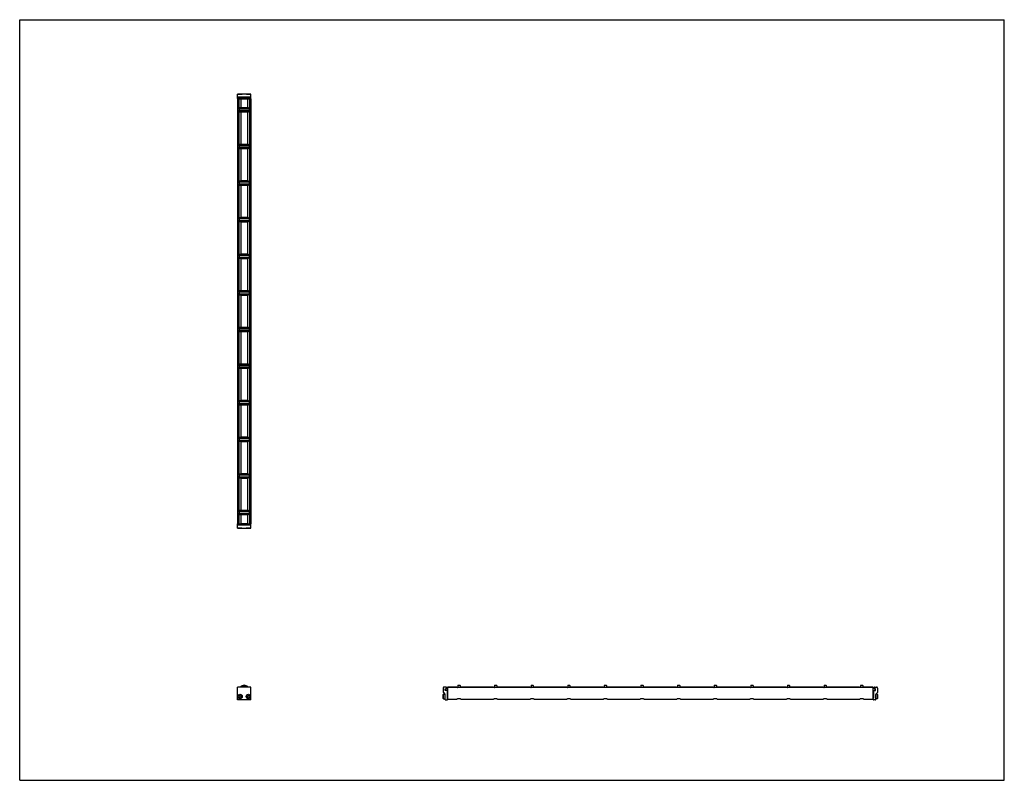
# Model space of a CAD drawing. Header units: inches. Extents: x 0 to 88, y 0 to 68.
import ezdxf

# ---------------------------------------------------------------- set-up
doc = ezdxf.new("R2010")
doc.units = ezdxf.units.IN
doc.header["$LTSCALE"] = 4.84
doc.header["$MEASUREMENT"] = 0
doc.layers.get('0').update_dxf_attribs({"linetype": 'CONTINUOUS'})
for name, color, linetype in [('205977_205978_205979_205978_BL0', 7, 'CONTINUOUS'), ('205977_205978_205979_20597_BL16', 7, 'CONTINUOUS'), ('240826_BL10', 7, 'CONTINUOUS'), ('240826_BL11', 7, 'CONTINUOUS'), ('240826_BL12', 7, 'CONTINUOUS'), ('240826_BL13', 7, 'CONTINUOUS'), ('240826_BL14', 7, 'CONTINUOUS'), ('240826_BL15', 7, 'CONTINUOUS'), ('240826_BL17', 7, 'CONTINUOUS'), ('240826_BL18', 7, 'CONTINUOUS'), ('240826_BL4', 7, 'CONTINUOUS'), ('240826_BL6', 7, 'CONTINUOUS'), ('240826_BL8', 7, 'CONTINUOUS'), ('240826_BL9', 7, 'CONTINUOUS'), ('2410WW_241038_BL19', 7, 'CONTINUOUS'), ('2436WW_243638_BL3', 7, 'CONTINUOUS'), ('9506XXM_950616M_BL1', 7, 'CONTINUOUS'), ('9506XXM_950616M_BL2', 7, 'CONTINUOUS'), ('9506XXM_950616M_BL5', 7, 'CONTINUOUS'), ('9506XXM_950616M_BL7', 7, 'CONTINUOUS')]:
    doc.layers.add(name, color=color, linetype=linetype)

# ---------------------------------------------------------------- blocks, each defined once
blk = doc.blocks.new('205977_205978_205979_205978_BL0', base_point=(28.846, 15.054))
at = {"layer": '205977_205978_205979_205978_BL0', "color": 7, "linetype": 'CONTINUOUS'}
for p, q in [((19.57, 22.915), (19.455, 22.915)), ((19.455, 22.54), (19.455, 22.915)), ((20.671, 22.895), (19.455, 22.895)), ((20.32, 22.915), (19.806, 22.915)), ((20.671, 22.915), (20.556, 22.915)), ((20.671, 22.54), (20.671, 22.915)), ((20.671, 22.813), (19.455, 22.813)), ((19.455, 22.54), (20.671, 22.54)), ((19.455, 7.192), (19.455, 8.342)), ((20.671, 8.342), (19.455, 8.342)), ((20.671, 7.192), (20.671, 8.342)), ((37.862, 8.252), (37.862, 7.848)), ((38.12, 8.342), (37.952, 8.342)), ((38.017, 8.041), (38.017, 8.17)), ((38.017, 8.17), (38.12, 8.17)), ((38.202, 8.041), (38.017, 8.041)), ((38.135, 8.185), (38.135, 8.327)), ((38.217, 8.026), (38.217, 7.341)), ((20.671, 7.192), (19.455, 7.192)), ((37.866, 7.838), (38.008, 7.697)), ((38.012, 7.207), (38.012, 7.686)), ((38.027, 7.192), (38.222, 7.192)), ((38.217, 7.341), (38.222, 7.341)), ((38.237, 7.207), (38.237, 7.326))]:
    blk.add_line(p, q, dxfattribs=at)
for centre, radius, start, end in [((37.952, 8.252), 0.09, 90, 180), ((38.12, 8.327), 0.015, 0, 90), ((38.12, 8.185), 0.015, 270, 360), ((38.202, 8.026), 0.015, 0, 90), ((37.877, 7.848), 0.015, 180, 225), ((37.997, 7.686), 0.015, 0, 45), ((38.027, 7.207), 0.015, 180, 270), ((38.222, 7.326), 0.015, 0, 90), ((38.222, 7.207), 0.015, 270, 360)]:
    blk.add_arc(centre, radius, start, end, dxfattribs=at)
blk = doc.blocks.new('9506XXM_950616M_BL1', base_point=(19.688, 15.116))
at = {"layer": '9506XXM_950616M_BL1', "color": 7, "linetype": 'CONTINUOUS'}
for p, q in [((19.57, 22.895), (19.57, 22.937)), ((19.806, 22.895), (19.806, 22.937)), ((19.511, 22.532), (19.503, 22.54)), ((19.865, 22.532), (19.511, 22.532)), ((19.865, 22.532), (19.873, 22.54)), ((19.597, 7.484), (19.636, 7.566)), ((19.649, 7.409), (19.597, 7.484)), ((19.636, 7.566), (19.727, 7.573)), ((19.739, 7.416), (19.649, 7.409)), ((19.727, 7.573), (19.779, 7.498)), ((19.779, 7.498), (19.739, 7.416))]:
    blk.add_line(p, q, dxfattribs=at)
for radius in [0.197, 0.177]:
    blk.add_circle((19.688, 7.491), radius, dxfattribs=at)
blk = doc.blocks.new('9506XXM_950616M_BL2', base_point=(29.25, 15.116))
at = {"layer": '9506XXM_950616M_BL2', "color": 7, "linetype": 'CONTINUOUS'}
for p, q in [((20.32, 22.895), (20.32, 22.937)), ((20.556, 22.895), (20.556, 22.937)), ((20.261, 22.532), (20.253, 22.54)), ((20.615, 22.532), (20.261, 22.532)), ((20.615, 22.532), (20.623, 22.54)), ((20.348, 7.503), (20.403, 7.575)), ((20.383, 7.419), (20.348, 7.503)), ((20.473, 7.407), (20.383, 7.419)), ((20.403, 7.575), (20.493, 7.563)), ((20.528, 7.479), (20.473, 7.407)), ((20.493, 7.563), (20.528, 7.479)), ((37.854, 7.668), (37.874, 7.688)), ((37.854, 7.314), (37.854, 7.668)), ((37.854, 7.314), (37.874, 7.294)), ((37.874, 7.294), (37.874, 7.688)), ((37.874, 7.688), (38.012, 7.688)), ((37.874, 7.294), (38.012, 7.294)), ((38.217, 7.609), (38.259, 7.609)), ((38.217, 7.373), (38.259, 7.373))]:
    blk.add_line(p, q, dxfattribs=at)
for radius in [0.197, 0.177]:
    blk.add_circle((20.438, 7.491), radius, dxfattribs=at)
blk = doc.blocks.new('2436WW_243638_BL3', base_point=(47.857, 34.098))
at = {"layer": '2436WW_243638_BL3', "color": 7, "linetype": 'CONTINUOUS'}
for p, q in [((19.455, 60.937), (19.455, 22.937)), ((19.455, 60.937), (20.671, 60.937)), ((19.475, 60.937), (19.475, 22.937)), ((19.6, 60.937), (19.6, 60.05)), ((19.75, 60.937), (19.75, 60.125)), ((20.375, 60.937), (20.375, 60.125)), ((20.525, 60.937), (20.525, 60.05)), ((20.65, 60.937), (20.65, 22.937)), ((20.671, 22.937), (20.671, 60.937)), ((20.375, 60.125), (19.75, 60.125)), ((19.6, 59.824), (19.6, 56.777)), ((19.75, 59.749), (19.75, 56.852)), ((19.75, 59.749), (20.375, 59.749)), ((20.375, 59.749), (20.375, 56.852)), ((20.525, 59.824), (20.525, 56.777)), ((19.6, 56.551), (19.6, 53.505)), ((20.375, 56.852), (19.75, 56.852)), ((19.75, 56.476), (19.75, 53.579)), ((19.75, 56.476), (20.375, 56.476)), ((20.375, 56.476), (20.375, 53.579)), ((20.525, 56.551), (20.525, 53.505)), ((19.6, 53.278), (19.6, 50.232)), ((20.375, 53.579), (19.75, 53.579)), ((19.75, 53.203), (19.75, 50.307)), ((19.75, 53.203), (20.375, 53.203)), ((20.375, 53.203), (20.375, 50.307)), ((20.525, 53.278), (20.525, 50.232)), ((20.375, 50.307), (19.75, 50.307)), ((19.6, 50.005), (19.6, 46.959)), ((19.75, 49.931), (19.75, 47.034)), ((19.75, 49.931), (20.375, 49.931)), ((20.375, 49.931), (20.375, 47.034)), ((20.525, 50.005), (20.525, 46.959)), ((19.6, 46.733), (19.6, 43.687)), ((20.375, 47.034), (19.75, 47.034)), ((19.75, 46.658), (19.75, 43.761)), ((19.75, 46.658), (20.375, 46.658)), ((20.375, 46.658), (20.375, 43.761)), ((20.525, 46.733), (20.525, 43.687)), ((19.6, 43.46), (19.6, 40.414)), ((20.375, 43.761), (19.75, 43.761)), ((19.75, 43.385), (19.75, 40.488)), ((19.75, 43.385), (20.375, 43.385)), ((20.375, 43.385), (20.375, 40.488)), ((20.525, 43.46), (20.525, 40.414)), ((20.375, 40.488), (19.75, 40.488)), ((19.6, 40.187), (19.6, 37.141)), ((19.75, 40.112), (20.375, 40.112)), ((19.75, 40.112), (19.75, 37.216)), ((20.375, 40.112), (20.375, 37.216)), ((20.525, 40.187), (20.525, 37.141)), ((20.375, 37.216), (19.75, 37.216)), ((19.6, 36.914), (19.6, 33.868)), ((19.75, 36.84), (20.375, 36.84)), ((19.75, 36.84), (19.75, 33.943)), ((20.375, 36.84), (20.375, 33.943)), ((20.525, 36.914), (20.525, 33.868)), ((19.6, 33.642), (19.6, 30.596)), ((20.375, 33.943), (19.75, 33.943)), ((19.75, 33.567), (20.375, 33.567)), ((19.75, 33.567), (19.75, 30.67)), ((20.375, 33.567), (20.375, 30.67)), ((20.525, 33.642), (20.525, 30.596)), ((19.6, 30.369), (19.6, 27.323)), ((20.375, 30.67), (19.75, 30.67)), ((19.75, 30.294), (20.375, 30.294)), ((19.75, 30.294), (19.75, 27.398)), ((20.375, 30.294), (20.375, 27.398)), ((20.525, 30.369), (20.525, 27.323)), ((20.375, 27.398), (19.75, 27.398)), ((19.6, 27.096), (19.6, 24.05)), ((19.75, 27.022), (20.375, 27.022)), ((19.75, 27.022), (19.75, 24.125)), ((20.375, 27.022), (20.375, 24.125)), ((20.525, 27.096), (20.525, 24.05)), ((19.6, 23.824), (19.6, 22.937)), ((20.375, 24.125), (19.75, 24.125)), ((20.525, 23.824), (20.525, 22.937)), ((19.456, 22.937), (19.455, 22.937)), ((19.475, 22.937), (20.671, 22.937)), ((19.75, 23.749), (20.375, 23.749)), ((19.75, 23.749), (19.75, 22.937)), ((20.375, 23.749), (20.375, 22.937)), ((38.259, 8.324), (38.259, 8.367)), ((38.259, 8.367), (39.071, 8.367)), ((38.259, 7.258), (38.259, 8.304)), ((76.259, 8.304), (38.259, 8.304)), ((39.071, 8.367), (39.071, 8.304)), ((39.447, 8.304), (39.447, 8.367)), ((39.447, 8.367), (42.344, 8.367)), ((42.344, 8.367), (42.344, 8.304)), ((42.72, 8.304), (42.72, 8.367)), ((42.72, 8.367), (45.616, 8.367)), ((45.616, 8.367), (45.616, 8.304)), ((45.992, 8.304), (45.992, 8.367)), ((45.992, 8.367), (48.889, 8.367)), ((48.889, 8.367), (48.889, 8.304)), ((49.265, 8.304), (49.265, 8.367)), ((49.265, 8.367), (52.162, 8.367)), ((52.162, 8.367), (52.162, 8.304)), ((52.538, 8.304), (52.538, 8.367)), ((52.538, 8.367), (55.435, 8.367)), ((55.435, 8.367), (55.435, 8.304)), ((55.811, 8.304), (55.811, 8.367)), ((55.811, 8.367), (58.707, 8.367)), ((58.707, 8.367), (58.707, 8.304)), ((59.083, 8.367), (61.98, 8.367)), ((59.083, 8.304), (59.083, 8.367)), ((61.98, 8.367), (61.98, 8.304)), ((62.356, 8.367), (65.253, 8.367)), ((62.356, 8.304), (62.356, 8.367)), ((65.253, 8.367), (65.253, 8.304)), ((65.629, 8.367), (68.525, 8.367)), ((65.629, 8.304), (65.629, 8.367)), ((68.525, 8.367), (68.525, 8.304)), ((68.901, 8.367), (71.798, 8.367)), ((68.901, 8.304), (68.901, 8.367)), ((71.798, 8.367), (71.798, 8.304)), ((72.174, 8.367), (75.071, 8.367)), ((72.174, 8.304), (72.174, 8.367)), ((75.071, 8.367), (75.071, 8.304)), ((75.447, 8.367), (76.259, 8.367)), ((75.447, 8.304), (75.447, 8.367)), ((76.259, 8.367), (76.259, 7.258)), ((38.259, 7.258), (39.083, 7.258)), ((39.435, 7.258), (42.356, 7.258)), ((42.708, 7.258), (45.628, 7.258)), ((45.98, 7.258), (48.901, 7.258)), ((49.253, 7.258), (52.174, 7.258)), ((52.526, 7.258), (55.447, 7.258)), ((55.798, 7.258), (58.719, 7.258)), ((59.071, 7.258), (61.992, 7.258)), ((62.344, 7.258), (65.265, 7.258)), ((65.617, 7.258), (68.538, 7.258)), ((68.889, 7.258), (71.81, 7.258)), ((72.162, 7.258), (75.083, 7.258)), ((75.435, 7.258), (76.259, 7.258))]:
    blk.add_line(p, q, dxfattribs=at)
for centre, radius, start, end in [((19.75, 59.937), 0.188, 90, 270), ((20.375, 59.937), 0.188, 270, 90), ((19.75, 56.664), 0.188, 90, 270), ((20.375, 56.664), 0.188, 270, 90), ((19.75, 53.391), 0.188, 90, 270), ((20.375, 53.391), 0.188, 270, 90), ((19.75, 50.119), 0.188, 90, 270), ((20.375, 50.119), 0.188, 270, 90), ((19.75, 46.846), 0.188, 90, 270), ((20.375, 46.846), 0.188, 270, 90), ((19.75, 43.573), 0.188, 90, 270), ((20.375, 43.573), 0.188, 270, 90), ((19.75, 40.3), 0.188, 90, 270), ((20.375, 40.3), 0.188, 270, 90), ((19.75, 37.028), 0.188, 90, 270), ((20.375, 37.028), 0.188, 270, 90), ((19.75, 33.755), 0.188, 90, 270), ((20.375, 33.755), 0.188, 270, 90), ((19.75, 30.482), 0.188, 90, 270), ((20.375, 30.482), 0.188, 270, 90), ((19.75, 27.21), 0.188, 90, 270), ((20.375, 27.21), 0.188, 270, 90), ((19.75, 23.937), 0.188, 90, 270), ((20.375, 23.937), 0.188, 270, 90), ((20.063, 8.054), 0.312, 67.5404, 112.42294)]:
    blk.add_arc(centre, radius, start, end, dxfattribs=at)
for points, knots in [([(39.259, 7.295), (39.24, 7.295), (39.211, 7.292), (39.175, 7.284), (39.151, 7.277), (39.129, 7.27), (39.111, 7.264), (39.095, 7.26), (39.086, 7.258), (39.082, 7.258)], [0, 0, 0, 0, 0.317879, 0.467872, 0.607621, 0.734291, 0.844293, 0.933908, 1, 1, 1, 1]), ([(39.414, 7.262), (39.404, 7.265), (39.382, 7.272), (39.346, 7.283), (39.304, 7.292), (39.274, 7.295), (39.259, 7.295)], [0, 0, 0, 0, 0.196723, 0.438548, 0.711204, 1, 1, 1, 1]), ([(39.436, 7.258), (39.433, 7.258), (39.426, 7.259), (39.418, 7.261), (39.414, 7.262)], [0, 0, 0, 0, 0.432818, 1, 1, 1, 1]), ([(42.532, 7.295), (42.512, 7.295), (42.484, 7.292), (42.448, 7.284), (42.424, 7.277), (42.402, 7.27), (42.383, 7.264), (42.368, 7.26), (42.358, 7.258), (42.354, 7.258)], [0, 0, 0, 0, 0.317879, 0.467872, 0.607621, 0.734291, 0.844293, 0.933908, 1, 1, 1, 1]), ([(42.687, 7.262), (42.677, 7.265), (42.655, 7.272), (42.619, 7.283), (42.577, 7.292), (42.547, 7.295), (42.532, 7.295)], [0, 0, 0, 0, 0.196723, 0.438548, 0.711204, 1, 1, 1, 1]), ([(42.709, 7.258), (42.706, 7.258), (42.698, 7.259), (42.691, 7.261), (42.687, 7.262)], [0, 0, 0, 0, 0.432818, 1, 1, 1, 1]), ([(45.804, 7.295), (45.785, 7.295), (45.757, 7.292), (45.721, 7.284), (45.697, 7.277), (45.675, 7.27), (45.656, 7.264), (45.641, 7.26), (45.631, 7.258), (45.627, 7.258)], [0, 0, 0, 0, 0.317879, 0.467872, 0.607621, 0.734291, 0.844293, 0.933908, 1, 1, 1, 1]), ([(45.96, 7.262), (45.95, 7.265), (45.927, 7.272), (45.891, 7.283), (45.85, 7.292), (45.82, 7.295), (45.804, 7.295)], [0, 0, 0, 0, 0.196723, 0.438548, 0.711204, 1, 1, 1, 1]), ([(45.982, 7.258), (45.978, 7.258), (45.971, 7.259), (45.964, 7.261), (45.96, 7.262)], [0, 0, 0, 0, 0.432818, 1, 1, 1, 1]), ([(49.077, 7.295), (49.058, 7.295), (49.029, 7.292), (48.994, 7.284), (48.969, 7.277), (48.948, 7.27), (48.929, 7.264), (48.913, 7.26), (48.904, 7.258), (48.9, 7.258)], [0, 0, 0, 0, 0.317879, 0.467872, 0.607621, 0.734291, 0.844293, 0.933908, 1, 1, 1, 1]), ([(49.232, 7.262), (49.222, 7.265), (49.2, 7.272), (49.164, 7.283), (49.122, 7.292), (49.092, 7.295), (49.077, 7.295)], [0, 0, 0, 0, 0.196723, 0.438548, 0.711204, 1, 1, 1, 1]), ([(49.254, 7.258), (49.251, 7.258), (49.244, 7.259), (49.236, 7.261), (49.232, 7.262)], [0, 0, 0, 0, 0.432818, 1, 1, 1, 1]), ([(52.35, 7.295), (52.331, 7.295), (52.302, 7.292), (52.266, 7.284), (52.242, 7.277), (52.22, 7.27), (52.201, 7.264), (52.186, 7.26), (52.177, 7.258), (52.173, 7.258)], [0, 0, 0, 0, 0.317879, 0.467872, 0.607621, 0.734291, 0.844293, 0.933908, 1, 1, 1, 1]), ([(52.505, 7.262), (52.495, 7.265), (52.473, 7.272), (52.437, 7.283), (52.395, 7.292), (52.365, 7.295), (52.35, 7.295)], [0, 0, 0, 0, 0.196723, 0.438548, 0.711204, 1, 1, 1, 1]), ([(52.527, 7.258), (52.524, 7.258), (52.516, 7.259), (52.509, 7.261), (52.505, 7.262)], [0, 0, 0, 0, 0.432818, 1, 1, 1, 1]), ([(55.623, 7.295), (55.603, 7.295), (55.575, 7.292), (55.539, 7.284), (55.515, 7.277), (55.493, 7.27), (55.474, 7.264), (55.459, 7.26), (55.449, 7.258), (55.445, 7.258)], [0, 0, 0, 0, 0.317879, 0.467872, 0.607621, 0.734291, 0.844293, 0.933908, 1, 1, 1, 1]), ([(55.778, 7.262), (55.768, 7.265), (55.746, 7.272), (55.71, 7.283), (55.668, 7.292), (55.638, 7.295), (55.623, 7.295)], [0, 0, 0, 0, 0.196723, 0.438548, 0.711204, 1, 1, 1, 1]), ([(55.8, 7.258), (55.797, 7.258), (55.789, 7.259), (55.782, 7.261), (55.778, 7.262)], [0, 0, 0, 0, 0.432818, 1, 1, 1, 1]), ([(58.895, 7.295), (58.876, 7.295), (58.848, 7.292), (58.812, 7.284), (58.787, 7.277), (58.766, 7.27), (58.747, 7.264), (58.731, 7.26), (58.722, 7.258), (58.718, 7.258)], [0, 0, 0, 0, 0.317879, 0.467872, 0.607621, 0.734291, 0.844293, 0.933908, 1, 1, 1, 1]), ([(59.051, 7.262), (59.041, 7.265), (59.018, 7.272), (58.982, 7.283), (58.94, 7.292), (58.911, 7.295), (58.895, 7.295)], [0, 0, 0, 0, 0.196723, 0.438548, 0.711204, 1, 1, 1, 1]), ([(59.073, 7.258), (59.069, 7.258), (59.062, 7.259), (59.055, 7.261), (59.051, 7.262)], [0, 0, 0, 0, 0.432818, 1, 1, 1, 1]), ([(62.168, 7.295), (62.149, 7.295), (62.12, 7.292), (62.084, 7.284), (62.06, 7.277), (62.038, 7.27), (62.02, 7.264), (62.004, 7.26), (61.995, 7.258), (61.991, 7.258)], [0, 0, 0, 0, 0.317879, 0.467872, 0.607621, 0.734291, 0.844293, 0.933908, 1, 1, 1, 1]), ([(62.323, 7.262), (62.313, 7.265), (62.291, 7.272), (62.255, 7.283), (62.213, 7.292), (62.183, 7.295), (62.168, 7.295)], [0, 0, 0, 0, 0.196723, 0.438548, 0.711204, 1, 1, 1, 1]), ([(62.345, 7.258), (62.342, 7.258), (62.335, 7.259), (62.327, 7.261), (62.323, 7.262)], [0, 0, 0, 0, 0.432818, 1, 1, 1, 1]), ([(65.441, 7.295), (65.421, 7.295), (65.393, 7.292), (65.357, 7.284), (65.333, 7.277), (65.311, 7.27), (65.292, 7.264), (65.277, 7.26), (65.268, 7.258), (65.264, 7.258)], [0, 0, 0, 0, 0.317879, 0.467872, 0.607621, 0.734291, 0.844293, 0.933908, 1, 1, 1, 1]), ([(65.596, 7.262), (65.586, 7.265), (65.564, 7.272), (65.528, 7.283), (65.486, 7.292), (65.456, 7.295), (65.441, 7.295)], [0, 0, 0, 0, 0.196723, 0.438548, 0.711204, 1, 1, 1, 1]), ([(65.618, 7.258), (65.615, 7.258), (65.607, 7.259), (65.6, 7.261), (65.596, 7.262)], [0, 0, 0, 0, 0.432818, 1, 1, 1, 1]), ([(68.713, 7.295), (68.694, 7.295), (68.666, 7.292), (68.63, 7.284), (68.606, 7.277), (68.584, 7.27), (68.565, 7.264), (68.55, 7.26), (68.54, 7.258), (68.536, 7.258)], [0, 0, 0, 0, 0.317879, 0.467872, 0.607621, 0.734291, 0.844293, 0.933908, 1, 1, 1, 1]), ([(68.869, 7.262), (68.859, 7.265), (68.837, 7.272), (68.8, 7.283), (68.759, 7.292), (68.729, 7.295), (68.713, 7.295)], [0, 0, 0, 0, 0.196723, 0.438548, 0.711204, 1, 1, 1, 1]), ([(68.891, 7.258), (68.887, 7.258), (68.88, 7.259), (68.873, 7.261), (68.869, 7.262)], [0, 0, 0, 0, 0.432818, 1, 1, 1, 1]), ([(71.986, 7.295), (71.967, 7.295), (71.939, 7.292), (71.903, 7.284), (71.878, 7.277), (71.857, 7.27), (71.838, 7.264), (71.822, 7.26), (71.813, 7.258), (71.809, 7.258)], [0, 0, 0, 0, 0.317879, 0.467872, 0.607621, 0.734291, 0.844293, 0.933908, 1, 1, 1, 1]), ([(72.142, 7.262), (72.131, 7.265), (72.109, 7.272), (72.073, 7.283), (72.031, 7.292), (72.002, 7.295), (71.986, 7.295)], [0, 0, 0, 0, 0.196723, 0.438548, 0.711204, 1, 1, 1, 1]), ([(72.163, 7.258), (72.16, 7.258), (72.153, 7.259), (72.146, 7.261), (72.142, 7.262)], [0, 0, 0, 0, 0.432818, 1, 1, 1, 1]), ([(75.259, 7.295), (75.24, 7.295), (75.211, 7.292), (75.175, 7.284), (75.151, 7.277), (75.129, 7.27), (75.111, 7.264), (75.095, 7.26), (75.086, 7.258), (75.082, 7.258)], [0, 0, 0, 0, 0.317879, 0.467872, 0.607621, 0.734291, 0.844293, 0.933908, 1, 1, 1, 1]), ([(75.414, 7.262), (75.404, 7.265), (75.382, 7.272), (75.346, 7.283), (75.304, 7.292), (75.274, 7.295), (75.259, 7.295)], [0, 0, 0, 0, 0.196723, 0.438548, 0.711204, 1, 1, 1, 1]), ([(75.436, 7.258), (75.433, 7.258), (75.426, 7.259), (75.418, 7.261), (75.414, 7.262)], [0, 0, 0, 0, 0.432818, 1, 1, 1, 1])]:
    blk.add_open_spline(points, degree=3, knots=knots, dxfattribs=at)
blk = doc.blocks.new('240826_BL4', base_point=(29.501, 16.055))
at = {"layer": '240826_BL4', "color": 7, "linetype": 'CONTINUOUS'}
for p, q in [((19.625, 24.022), (19.625, 23.852)), ((19.64, 24.037), (20.485, 24.037)), ((20.485, 23.837), (19.64, 23.837)), ((19.813, 24.055), (19.81, 24.037)), ((19.81, 23.837), (19.813, 23.819)), ((19.813, 24.055), (20.313, 24.055)), ((20.313, 23.819), (19.813, 23.819)), ((20.313, 24.055), (20.315, 24.037)), ((20.315, 23.837), (20.313, 23.819)), ((20.5, 24.022), (20.5, 23.852)), ((39.141, 8.304), (39.159, 8.307)), ((39.159, 8.477), (39.159, 8.304)), ((39.174, 8.492), (39.344, 8.492)), ((39.359, 8.477), (39.359, 8.304)), ((39.377, 8.304), (39.359, 8.307))]:
    blk.add_line(p, q, dxfattribs=at)
for centre, radius, start, end in [((19.64, 24.022), 0.015, 90, 180), ((19.64, 23.852), 0.015, 180, 270), ((20.485, 24.022), 0.015, 0, 90), ((20.485, 23.852), 0.015, 270, 360), ((20.063, 8.054), 0.438, 41.19836, 138.80164), ((20.063, 8.054), 0.33, 60.80879, 119.19296), ((20.063, 8.054), 0.322, 63.44672, 116.55146), ((39.174, 8.477), 0.015, 90, 180), ((39.344, 8.477), 0.015, 0, 90)]:
    blk.add_arc(centre, radius, start, end, dxfattribs=at)
blk = doc.blocks.new('9506XXM_950616M_BL5', base_point=(19.688, 61.139))
at = {"layer": '9506XXM_950616M_BL5', "color": 7, "linetype": 'CONTINUOUS'}
for p, q in [((19.511, 61.341), (19.503, 61.334)), ((19.511, 61.341), (19.865, 61.341)), ((19.57, 60.979), (19.57, 60.937)), ((19.806, 60.979), (19.806, 60.937)), ((19.865, 61.341), (19.873, 61.334))]:
    blk.add_line(p, q, dxfattribs=at)
blk = doc.blocks.new('240826_BL6', base_point=(31.138, 17.816))
at = {"layer": '240826_BL6', "color": 7, "linetype": 'CONTINUOUS'}
for p, q in [((19.625, 27.295), (19.625, 27.125)), ((19.64, 27.31), (20.485, 27.31)), ((19.813, 27.328), (19.81, 27.31)), ((19.813, 27.328), (20.313, 27.328)), ((20.313, 27.328), (20.315, 27.31)), ((20.5, 27.295), (20.5, 27.125)), ((20.485, 27.11), (19.64, 27.11)), ((19.81, 27.11), (19.813, 27.092)), ((20.313, 27.092), (19.813, 27.092)), ((20.315, 27.11), (20.313, 27.092)), ((42.414, 8.304), (42.432, 8.307)), ((42.432, 8.477), (42.432, 8.304)), ((42.447, 8.492), (42.617, 8.492)), ((42.632, 8.477), (42.632, 8.304)), ((42.65, 8.304), (42.632, 8.307))]:
    blk.add_line(p, q, dxfattribs=at)
for centre, start, end in [((19.64, 27.295), 90, 180), ((20.485, 27.295), 0, 90), ((19.64, 27.125), 180, 270), ((20.485, 27.125), 270, 360), ((42.447, 8.477), 90, 180), ((42.617, 8.477), 0, 90)]:
    blk.add_arc(centre, 0.015, start, end, dxfattribs=at)
blk = doc.blocks.new('9506XXM_950616M_BL7', base_point=(48.458, 34.318))
at = {"layer": '9506XXM_950616M_BL7', "color": 7, "linetype": 'CONTINUOUS'}
for p, q in [((20.261, 61.341), (20.253, 61.334)), ((20.261, 61.341), (20.615, 61.341)), ((20.32, 60.979), (20.32, 60.937)), ((20.556, 60.979), (20.556, 60.937)), ((20.615, 61.341), (20.623, 61.334)), ((76.301, 7.609), (76.259, 7.609)), ((76.301, 7.373), (76.259, 7.373)), ((76.644, 7.688), (76.506, 7.688)), ((76.644, 7.294), (76.506, 7.294)), ((76.663, 7.668), (76.644, 7.688)), ((76.644, 7.688), (76.644, 7.294)), ((76.663, 7.314), (76.644, 7.294)), ((76.663, 7.668), (76.663, 7.314))]:
    blk.add_line(p, q, dxfattribs=at)
blk = doc.blocks.new('240826_BL8', base_point=(32.774, 19.452))
at = {"layer": '240826_BL8', "color": 7, "linetype": 'CONTINUOUS'}
for p, q in [((19.625, 30.567), (19.625, 30.397)), ((19.64, 30.582), (20.485, 30.582)), ((20.485, 30.382), (19.64, 30.382)), ((19.813, 30.6), (19.81, 30.582)), ((19.81, 30.382), (19.813, 30.364)), ((19.813, 30.6), (20.313, 30.6)), ((20.313, 30.364), (19.813, 30.364)), ((20.313, 30.6), (20.315, 30.582)), ((20.315, 30.382), (20.313, 30.364)), ((20.5, 30.567), (20.5, 30.397)), ((45.686, 8.304), (45.704, 8.307)), ((45.704, 8.477), (45.704, 8.304)), ((45.719, 8.492), (45.889, 8.492)), ((45.904, 8.477), (45.904, 8.304)), ((45.922, 8.304), (45.904, 8.307))]:
    blk.add_line(p, q, dxfattribs=at)
for centre, start, end in [((19.64, 30.567), 90, 180), ((19.64, 30.397), 180, 270), ((20.485, 30.567), 0, 90), ((20.485, 30.397), 270, 360), ((45.719, 8.477), 90, 180), ((45.889, 8.477), 0, 90)]:
    blk.add_arc(centre, 0.015, start, end, dxfattribs=at)
blk = doc.blocks.new('240826_BL9', base_point=(34.41, 21.088))
at = {"layer": '240826_BL9', "color": 7, "linetype": 'CONTINUOUS'}
for p, q in [((19.625, 33.84), (19.625, 33.67)), ((19.64, 33.855), (20.485, 33.855)), ((20.485, 33.655), (19.64, 33.655)), ((19.813, 33.873), (19.81, 33.855)), ((19.81, 33.655), (19.813, 33.637)), ((19.813, 33.873), (20.313, 33.873)), ((20.313, 33.637), (19.813, 33.637)), ((20.313, 33.873), (20.315, 33.855)), ((20.315, 33.655), (20.313, 33.637)), ((20.5, 33.84), (20.5, 33.67)), ((48.959, 8.304), (48.977, 8.307)), ((48.977, 8.477), (48.977, 8.304)), ((48.992, 8.492), (49.162, 8.492)), ((49.177, 8.477), (49.177, 8.304)), ((49.195, 8.304), (49.177, 8.307))]:
    blk.add_line(p, q, dxfattribs=at)
for centre, start, end in [((19.64, 33.84), 90, 180), ((19.64, 33.67), 180, 270), ((20.485, 33.84), 0, 90), ((20.485, 33.67), 270, 360), ((48.992, 8.477), 90, 180), ((49.162, 8.477), 0, 90)]:
    blk.add_arc(centre, 0.015, start, end, dxfattribs=at)
blk = doc.blocks.new('240826_BL10', base_point=(36.047, 22.725))
at = {"layer": '240826_BL10', "color": 7, "linetype": 'CONTINUOUS'}
for p, q in [((19.625, 37.113), (19.625, 36.943)), ((19.64, 37.128), (20.485, 37.128)), ((19.813, 37.146), (19.81, 37.128)), ((19.813, 37.146), (20.313, 37.146)), ((20.313, 37.146), (20.315, 37.128)), ((20.5, 37.113), (20.5, 36.943)), ((20.485, 36.928), (19.64, 36.928)), ((19.81, 36.928), (19.813, 36.91)), ((20.313, 36.91), (19.813, 36.91)), ((20.315, 36.928), (20.313, 36.91)), ((52.232, 8.304), (52.25, 8.307)), ((52.25, 8.477), (52.25, 8.304)), ((52.265, 8.492), (52.435, 8.492)), ((52.45, 8.477), (52.45, 8.304)), ((52.468, 8.304), (52.45, 8.307))]:
    blk.add_line(p, q, dxfattribs=at)
for centre, start, end in [((19.64, 37.113), 90, 180), ((20.485, 37.113), 0, 90), ((19.64, 36.943), 180, 270), ((20.485, 36.943), 270, 360), ((52.265, 8.477), 90, 180), ((52.435, 8.477), 0, 90)]:
    blk.add_arc(centre, 0.015, start, end, dxfattribs=at)
blk = doc.blocks.new('240826_BL11', base_point=(47.501, 34.179))
at = {"layer": '240826_BL11', "color": 7, "linetype": 'CONTINUOUS'}
for p, q in [((19.625, 60.022), (19.625, 59.852)), ((19.64, 60.037), (20.485, 60.037)), ((19.813, 60.055), (19.81, 60.037)), ((19.813, 60.055), (20.313, 60.055)), ((20.313, 60.055), (20.315, 60.037)), ((20.5, 60.022), (20.5, 59.852)), ((20.485, 59.837), (19.64, 59.837)), ((19.81, 59.837), (19.813, 59.819)), ((20.313, 59.819), (19.813, 59.819)), ((20.315, 59.837), (20.313, 59.819)), ((75.141, 8.304), (75.159, 8.307)), ((75.159, 8.477), (75.159, 8.304)), ((75.174, 8.492), (75.344, 8.492)), ((75.359, 8.477), (75.359, 8.304)), ((75.377, 8.304), (75.359, 8.307))]:
    blk.add_line(p, q, dxfattribs=at)
for centre, start, end in [((19.64, 60.022), 90, 180), ((19.64, 59.852), 180, 270), ((20.485, 60.022), 0, 90), ((20.485, 59.852), 270, 360), ((75.174, 8.477), 90, 180), ((75.344, 8.477), 0, 90)]:
    blk.add_arc(centre, 0.015, start, end, dxfattribs=at)
blk = doc.blocks.new('240826_BL12', base_point=(45.865, 32.418))
at = {"layer": '240826_BL12', "color": 7, "linetype": 'CONTINUOUS'}
for p, q in [((19.625, 56.749), (19.625, 56.579)), ((19.64, 56.764), (20.485, 56.764)), ((20.485, 56.564), (19.64, 56.564)), ((19.813, 56.782), (19.81, 56.764)), ((19.81, 56.564), (19.813, 56.546)), ((19.813, 56.782), (20.313, 56.782)), ((20.313, 56.546), (19.813, 56.546)), ((20.313, 56.782), (20.315, 56.764)), ((20.315, 56.564), (20.313, 56.546)), ((20.5, 56.749), (20.5, 56.579)), ((71.868, 8.304), (71.886, 8.307)), ((71.886, 8.477), (71.886, 8.304)), ((71.901, 8.492), (72.071, 8.492)), ((72.086, 8.477), (72.086, 8.304)), ((72.104, 8.304), (72.086, 8.307))]:
    blk.add_line(p, q, dxfattribs=at)
for centre, radius, start, end in [((19.64, 56.749), 0.015, 90, 180), ((19.64, 56.579), 0.015, 180, 270), ((20.485, 56.749), 0.015, 0, 90), ((20.485, 56.579), 0.015, 270, 360), ((20.063, 8.054), 0.438, 41.19836, 138.80164), ((71.901, 8.477), 0.015, 90, 180), ((72.071, 8.477), 0.015, 0, 90)]:
    blk.add_arc(centre, radius, start, end, dxfattribs=at)
blk = doc.blocks.new('240826_BL13', base_point=(44.228, 30.907))
at = {"layer": '240826_BL13', "color": 7, "linetype": 'CONTINUOUS'}
for p, q in [((19.625, 53.476), (19.625, 53.306)), ((19.64, 53.491), (20.485, 53.491)), ((20.485, 53.291), (19.64, 53.291)), ((19.813, 53.509), (19.81, 53.491)), ((19.81, 53.291), (19.813, 53.273)), ((19.813, 53.509), (20.313, 53.509)), ((20.313, 53.273), (19.813, 53.273)), ((20.313, 53.509), (20.315, 53.491)), ((20.315, 53.291), (20.313, 53.273)), ((20.5, 53.476), (20.5, 53.306)), ((68.595, 8.304), (68.613, 8.307)), ((68.613, 8.477), (68.613, 8.304)), ((68.628, 8.492), (68.798, 8.492)), ((68.813, 8.477), (68.813, 8.304)), ((68.831, 8.304), (68.813, 8.307))]:
    blk.add_line(p, q, dxfattribs=at)
for centre, start, end in [((19.64, 53.476), 90, 180), ((19.64, 53.306), 180, 270), ((20.485, 53.476), 0, 90), ((20.485, 53.306), 270, 360), ((68.628, 8.477), 90, 180), ((68.798, 8.477), 0, 90)]:
    blk.add_arc(centre, 0.015, start, end, dxfattribs=at)
blk = doc.blocks.new('240826_BL14', base_point=(42.592, 29.27))
at = {"layer": '240826_BL14', "color": 7, "linetype": 'CONTINUOUS'}
for p, q in [((19.625, 50.204), (19.625, 50.034)), ((19.64, 50.219), (20.485, 50.219)), ((19.813, 50.237), (19.81, 50.219)), ((19.813, 50.237), (20.313, 50.237)), ((20.313, 50.237), (20.315, 50.219)), ((20.5, 50.204), (20.5, 50.034)), ((20.485, 50.019), (19.64, 50.019)), ((19.81, 50.019), (19.813, 50.001)), ((20.313, 50.001), (19.813, 50.001)), ((20.315, 50.019), (20.313, 50.001)), ((65.323, 8.304), (65.341, 8.307)), ((65.341, 8.477), (65.341, 8.304)), ((65.356, 8.492), (65.526, 8.492)), ((65.541, 8.477), (65.541, 8.304)), ((65.559, 8.304), (65.541, 8.307))]:
    blk.add_line(p, q, dxfattribs=at)
for centre, start, end in [((19.64, 50.204), 90, 180), ((20.485, 50.204), 0, 90), ((19.64, 50.034), 180, 270), ((20.485, 50.034), 270, 360), ((65.356, 8.477), 90, 180), ((65.526, 8.477), 0, 90)]:
    blk.add_arc(centre, 0.015, start, end, dxfattribs=at)
blk = doc.blocks.new('240826_BL15', base_point=(37.683, 24.361))
at = {"layer": '240826_BL15', "color": 7, "linetype": 'CONTINUOUS'}
for p, q in [((19.625, 40.385), (19.625, 40.215)), ((19.64, 40.4), (20.485, 40.4)), ((20.485, 40.2), (19.64, 40.2)), ((19.813, 40.418), (19.81, 40.4)), ((19.81, 40.2), (19.813, 40.182)), ((19.813, 40.418), (20.313, 40.418)), ((20.313, 40.182), (19.813, 40.182)), ((20.313, 40.418), (20.315, 40.4)), ((20.315, 40.2), (20.313, 40.182)), ((20.5, 40.385), (20.5, 40.215)), ((55.505, 8.304), (55.523, 8.307)), ((55.523, 8.477), (55.523, 8.304)), ((55.538, 8.492), (55.708, 8.492)), ((55.723, 8.477), (55.723, 8.304)), ((55.741, 8.304), (55.723, 8.307))]:
    blk.add_line(p, q, dxfattribs=at)
for centre, start, end in [((19.64, 40.385), 90, 180), ((19.64, 40.215), 180, 270), ((20.485, 40.385), 0, 90), ((20.485, 40.215), 270, 360), ((55.538, 8.477), 90, 180), ((55.708, 8.477), 0, 90)]:
    blk.add_arc(centre, 0.015, start, end, dxfattribs=at)
blk = doc.blocks.new('205977_205978_205979_20597_BL16', base_point=(48.055, 34.263))
at = {"layer": '205977_205978_205979_20597_BL16', "color": 7, "linetype": 'CONTINUOUS'}
for p, q in [((19.455, 60.959), (19.455, 61.334)), ((20.671, 61.334), (19.455, 61.334)), ((20.671, 61.061), (19.455, 61.061)), ((19.455, 60.979), (20.671, 60.979)), ((19.455, 60.959), (19.57, 60.959)), ((19.806, 60.959), (20.32, 60.959)), ((20.556, 60.959), (20.671, 60.959)), ((20.671, 60.959), (20.671, 61.334)), ((76.301, 8.026), (76.301, 7.341)), ((76.316, 8.041), (76.501, 8.041)), ((76.383, 8.185), (76.383, 8.327)), ((76.398, 8.342), (76.566, 8.342)), ((76.501, 8.17), (76.398, 8.17)), ((76.501, 8.041), (76.501, 8.17)), ((76.656, 8.252), (76.656, 7.848)), ((76.281, 7.207), (76.281, 7.326)), ((76.301, 7.341), (76.296, 7.341)), ((76.491, 7.192), (76.296, 7.192)), ((76.506, 7.207), (76.506, 7.686)), ((76.51, 7.697), (76.652, 7.838))]:
    blk.add_line(p, q, dxfattribs=at)
for centre, radius, start, end in [((76.316, 8.026), 0.015, 90, 180), ((76.398, 8.327), 0.015, 90, 180), ((76.398, 8.185), 0.015, 180, 270), ((76.566, 8.252), 0.09, 0, 90), ((76.296, 7.326), 0.015, 90, 180), ((76.296, 7.207), 0.015, 180, 270), ((76.491, 7.207), 0.015, 270, 360), ((76.521, 7.686), 0.015, 135, 180), ((76.641, 7.848), 0.015, 315, 360)]:
    blk.add_arc(centre, radius, start, end, dxfattribs=at)
blk = doc.blocks.new('240826_BL17', base_point=(40.956, 27.634))
at = {"layer": '240826_BL17', "color": 7, "linetype": 'CONTINUOUS'}
for p, q in [((19.625, 46.931), (19.625, 46.761)), ((19.64, 46.946), (20.485, 46.946)), ((20.485, 46.746), (19.64, 46.746)), ((19.813, 46.964), (19.81, 46.946)), ((19.81, 46.746), (19.813, 46.728)), ((19.813, 46.964), (20.313, 46.964)), ((20.313, 46.728), (19.813, 46.728)), ((20.313, 46.964), (20.315, 46.946)), ((20.315, 46.746), (20.313, 46.728)), ((20.5, 46.931), (20.5, 46.761)), ((62.05, 8.304), (62.068, 8.307)), ((62.068, 8.477), (62.068, 8.304)), ((62.083, 8.492), (62.253, 8.492)), ((62.268, 8.477), (62.268, 8.304)), ((62.286, 8.304), (62.268, 8.307))]:
    blk.add_line(p, q, dxfattribs=at)
for centre, start, end in [((19.64, 46.931), 90, 180), ((19.64, 46.761), 180, 270), ((20.485, 46.931), 0, 90), ((20.485, 46.761), 270, 360), ((62.083, 8.477), 90, 180), ((62.253, 8.477), 0, 90)]:
    blk.add_arc(centre, 0.015, start, end, dxfattribs=at)
blk = doc.blocks.new('240826_BL18', base_point=(39.319, 25.997))
at = {"layer": '240826_BL18', "color": 7, "linetype": 'CONTINUOUS'}
for p, q in [((19.625, 43.658), (19.625, 43.488)), ((19.64, 43.673), (20.485, 43.673)), ((20.485, 43.473), (19.64, 43.473)), ((19.813, 43.691), (19.81, 43.673)), ((19.81, 43.473), (19.813, 43.455)), ((19.813, 43.691), (20.313, 43.691)), ((20.313, 43.455), (19.813, 43.455)), ((20.313, 43.691), (20.315, 43.673)), ((20.315, 43.473), (20.313, 43.455)), ((20.5, 43.658), (20.5, 43.488)), ((58.777, 8.304), (58.795, 8.307)), ((58.795, 8.477), (58.795, 8.304)), ((58.81, 8.492), (58.98, 8.492)), ((58.995, 8.477), (58.995, 8.304)), ((59.013, 8.304), (58.995, 8.307))]:
    blk.add_line(p, q, dxfattribs=at)
for centre, start, end in [((19.64, 43.658), 90, 180), ((19.64, 43.488), 180, 270), ((20.485, 43.658), 0, 90), ((20.485, 43.488), 270, 360), ((58.81, 8.477), 90, 180), ((58.98, 8.477), 0, 90)]:
    blk.add_arc(centre, 0.015, start, end, dxfattribs=at)
blk = doc.blocks.new('2410WW_241038_BL19', base_point=(20.063, 41.937))
at = {"layer": '2410WW_241038_BL19', "color": 7, "linetype": 'CONTINUOUS'}
for p, q in [((19.908, 60.125), (19.908, 60.055)), ((20.218, 60.125), (20.218, 60.055)), ((19.908, 59.819), (19.908, 59.749)), ((20.218, 59.819), (20.218, 59.749)), ((19.908, 56.852), (19.908, 56.782)), ((19.908, 56.546), (19.908, 56.476)), ((20.218, 56.852), (20.218, 56.782)), ((20.218, 56.546), (20.218, 56.476)), ((19.908, 53.579), (19.908, 53.509)), ((19.908, 53.273), (19.908, 53.203)), ((20.218, 53.579), (20.218, 53.509)), ((20.218, 53.273), (20.218, 53.203)), ((19.908, 50.307), (19.908, 50.237)), ((20.218, 50.307), (20.218, 50.237)), ((19.908, 50.001), (19.908, 49.931)), ((20.218, 50.001), (20.218, 49.931)), ((19.908, 47.034), (19.908, 46.964)), ((19.908, 46.728), (19.908, 46.658)), ((20.218, 47.034), (20.218, 46.964)), ((20.218, 46.728), (20.218, 46.658)), ((19.908, 43.761), (19.908, 43.691)), ((19.908, 43.455), (19.908, 43.385)), ((20.218, 43.761), (20.218, 43.691)), ((20.218, 43.455), (20.218, 43.385)), ((19.908, 40.488), (19.908, 40.418)), ((20.218, 40.488), (20.218, 40.418)), ((19.908, 40.182), (19.908, 40.112)), ((20.218, 40.182), (20.218, 40.112)), ((19.908, 37.216), (19.908, 37.146)), ((20.218, 37.216), (20.218, 37.146)), ((19.908, 36.91), (19.908, 36.84)), ((20.218, 36.91), (20.218, 36.84)), ((19.908, 33.943), (19.908, 33.873)), ((19.908, 33.637), (19.908, 33.567)), ((20.218, 33.943), (20.218, 33.873)), ((20.218, 33.637), (20.218, 33.567)), ((19.908, 30.67), (19.908, 30.6)), ((19.908, 30.364), (19.908, 30.294)), ((20.218, 30.67), (20.218, 30.6)), ((20.218, 30.364), (20.218, 30.294)), ((19.908, 27.398), (19.908, 27.328)), ((20.218, 27.398), (20.218, 27.328)), ((19.908, 27.092), (19.908, 27.022)), ((20.218, 27.092), (20.218, 27.022)), ((19.908, 24.125), (19.908, 24.055)), ((19.908, 23.819), (19.908, 23.749)), ((20.218, 24.125), (20.218, 24.055)), ((20.218, 23.819), (20.218, 23.749))]:
    blk.add_line(p, q, dxfattribs=at)

msp = doc.modelspace()

# ---------------------------------------------------------------- linework, layer by layer
at = {"color": 7, "linetype": 'CONTINUOUS'}
for p, q in [((0, 0), (0, 68)), ((0, 68), (88, 68)), ((88, 0), (88, 68)), ((0, 0), (88, 0))]:
    msp.add_line(p, q, dxfattribs=at)

# ---------------------------------------------------------------- block references
at = {"layer": '205977_205978_205979_205978_BL0'}
msp.add_blockref('205977_205978_205979_205978_BL0', (28.846, 15.054), dxfattribs=at)
at = {"layer": '205977_205978_205979_20597_BL16'}
msp.add_blockref('205977_205978_205979_20597_BL16', (48.055, 34.263), dxfattribs=at)
at = {"layer": '240826_BL10'}
msp.add_blockref('240826_BL10', (36.047, 22.725), dxfattribs=at)
at = {"layer": '240826_BL11'}
msp.add_blockref('240826_BL11', (47.501, 34.179), dxfattribs=at)
at = {"layer": '240826_BL12'}
msp.add_blockref('240826_BL12', (45.865, 32.418), dxfattribs=at)
at = {"layer": '240826_BL13'}
msp.add_blockref('240826_BL13', (44.228, 30.907), dxfattribs=at)
at = {"layer": '240826_BL14'}
msp.add_blockref('240826_BL14', (42.592, 29.27), dxfattribs=at)
at = {"layer": '240826_BL15'}
msp.add_blockref('240826_BL15', (37.683, 24.361), dxfattribs=at)
at = {"layer": '240826_BL17'}
msp.add_blockref('240826_BL17', (40.956, 27.634), dxfattribs=at)
at = {"layer": '240826_BL18'}
msp.add_blockref('240826_BL18', (39.319, 25.997), dxfattribs=at)
at = {"layer": '240826_BL4'}
msp.add_blockref('240826_BL4', (29.501, 16.055), dxfattribs=at)
at = {"layer": '240826_BL6'}
msp.add_blockref('240826_BL6', (31.138, 17.816), dxfattribs=at)
at = {"layer": '240826_BL8'}
msp.add_blockref('240826_BL8', (32.774, 19.452), dxfattribs=at)
at = {"layer": '240826_BL9'}
msp.add_blockref('240826_BL9', (34.41, 21.088), dxfattribs=at)
at = {"layer": '2410WW_241038_BL19'}
msp.add_blockref('2410WW_241038_BL19', (20.063, 41.937), dxfattribs=at)
at = {"layer": '2436WW_243638_BL3'}
msp.add_blockref('2436WW_243638_BL3', (47.857, 34.098), dxfattribs=at)
at = {"layer": '9506XXM_950616M_BL1'}
msp.add_blockref('9506XXM_950616M_BL1', (19.688, 15.116), dxfattribs=at)
at = {"layer": '9506XXM_950616M_BL2'}
msp.add_blockref('9506XXM_950616M_BL2', (29.25, 15.116), dxfattribs=at)
at = {"layer": '9506XXM_950616M_BL5'}
msp.add_blockref('9506XXM_950616M_BL5', (19.688, 61.139), dxfattribs=at)
at = {"layer": '9506XXM_950616M_BL7'}
msp.add_blockref('9506XXM_950616M_BL7', (48.458, 34.318), dxfattribs=at)

doc.saveas('drawing.dxf')
